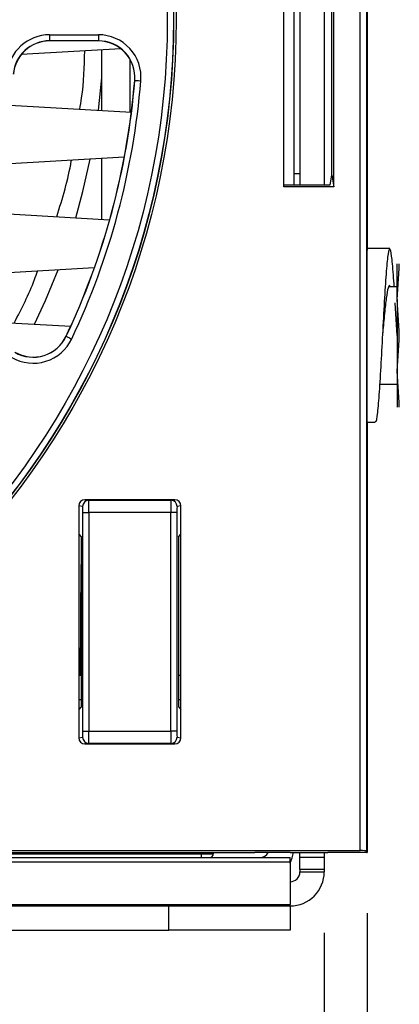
# Paper-space layout 'Sheet1' of a CAD drawing. Header units: millimetres. Extents: x 0 to 420, y 0 to 297.
# Tile 30 of 135: x 127.64 to 133.89, y 46.15 to 62.38. Entities that reach past the tile are written whole.
import ezdxf

# ---------------------------------------------------------------- set-up
doc = ezdxf.new("R2010")
doc.units = ezdxf.units.MM
doc.layers.add('SLD-0', color=179, linetype='Continuous')
doc.styles.add('SLDTEXTSTYLE1', font='TXT', dxfattribs={"width": 0.75})
doc.styles.add('SLDTEXTSTYLE3', font='TXT', dxfattribs={"width": 0.96})
doc.dimstyles.new('SLDDIMSTYLE1', dxfattribs={"dimtxt": 2.5, "dimasz": 3.302, "dimexe": 0, "dimexo": 0.0625, "dimtad": 1, "dimdec": 1, "dimlfac": 5, "dimrnd": 1e-09, "dimzin": 4, "dimdsep": 46, "dimtxsty": 'SLDTEXTSTYLE1', "dimblk1": 'NONE', "dimblk2": 'NONE', "dimsah": 1, "dimcen": 0.09, "dimadec": 0, "dimazin": 1, "dimtfac": 1, "dimtofl": 0, "dimtmove": 0, "dimatfit": 3, "dimldrblk": 'NONE', "dimfxl": 1, "dimfrac": 2, "dimtolj": 1, "dimtzin": 12, "dimarcsym": 0})
doc.dimstyles.new('SLDDIMSTYLE3', dxfattribs={"dimtxt": 2.5, "dimasz": 3.302, "dimexe": 0, "dimexo": 0.0625, "dimtad": 1, "dimdec": 1, "dimlfac": 5, "dimrnd": 1e-09, "dimzin": 4, "dimdsep": 46, "dimtxsty": 'SLDTEXTSTYLE1', "dimblk1": 'NONE', "dimblk2": 'NONE', "dimsah": 1, "dimcen": 0, "dimadec": 0, "dimazin": 1, "dimtfac": 1, "dimtmove": 0, "dimatfit": 3, "dimldrblk": 'NONE', "dimfxl": 1, "dimfrac": 2, "dimtolj": 1, "dimtzin": 12, "dimarcsym": 0})
doc.dimstyles.new('SLDDIMSTYLE4', dxfattribs={"dimtxt": 2.5, "dimasz": 3.302, "dimexe": 0, "dimexo": 0.0625, "dimtad": 1, "dimdec": 1, "dimlfac": 5, "dimrnd": 1e-09, "dimzin": 12, "dimdsep": 46, "dimtxsty": 'SLDTEXTSTYLE1', "dimblk1": 'NONE', "dimblk2": 'NONE', "dimsah": 1, "dimcen": 0, "dimadec": 0, "dimazin": 3, "dimtfac": 1, "dimtmove": 0, "dimatfit": 3, "dimldrblk": 'NONE', "dimfxl": 1, "dimfrac": 2, "dimtolj": 1, "dimtzin": 12, "dimarcsym": 0})

# ---------------------------------------------------------------- blocks, each defined once
blk = doc.blocks.new('_D_13')
at = {"layer": 'SLD-0', "color": 179}
for p, q in [((43.958, 47.682), (43.958, 22.994)), ((133.36, 47.656), (133.36, 22.994)), ((43.958, 23.994), (46.958, 24.494)), ((46.958, 23.494), (46.958, 24.494)), ((130.36, 24.494), (133.36, 23.994)), ((130.36, 24.494), (130.36, 23.494)), ((46.958, 23.494), (43.958, 23.994)), ((43.958, 23.994), (46.958, 23.994)), ((43.958, 23.994), (133.36, 23.994)), ((133.36, 23.994), (130.36, 23.494)), ((133.36, 23.994), (130.36, 23.994))]:
    blk.add_line(p, q, dxfattribs=at)
at = {"layer": 'SLD-0', "color": 179, "insert": (84.502, 27.029), "char_height": 2.5, "attachment_point": 1, "style": 'SLDTEXTSTYLE3'}
blk.add_mtext('447.0', dxfattribs=at)
blk = doc.blocks.new('_None')
blk = doc.blocks.new('_D_14')
at = {"layer": 'SLD-0', "color": 179}
for p, q in [((44.654, 47.335), (44.654, 30.889)), ((132.654, 47.335), (132.654, 30.889)), ((44.654, 31.889), (47.654, 32.389)), ((47.654, 31.389), (47.654, 32.389)), ((129.654, 32.389), (132.654, 31.889)), ((129.654, 32.389), (129.654, 31.389)), ((47.654, 31.389), (44.654, 31.889)), ((44.654, 31.889), (47.654, 31.889)), ((44.654, 31.889), (132.654, 31.889)), ((132.654, 31.889), (129.654, 31.389)), ((132.654, 31.889), (129.654, 31.889))]:
    blk.add_line(p, q, dxfattribs=at)
for centre, start, end in [((88.466, 33.874), 153.4349, 206.5651), ((88.841, 33.874), 333.4349, 26.5651)]:
    blk.add_arc(centre, 4.437, start, end, dxfattribs=at)
at = {"layer": 'SLD-0', "color": 179, "insert": (84.497, 34.924), "char_height": 2.5, "attachment_point": 1, "style": 'SLDTEXTSTYLE3'}
blk.add_mtext('440.0', dxfattribs=at)
blk = doc.blocks.new('_D_22')
at = {"layer": 'SLD-0', "color": 179}
for p, q in [((177.639, 244.196), (170.681, 237.013)), ((170.681, 237.013), (163.266, 229.357)), ((168.235, 235.206), (170.681, 237.013)), ((170.681, 237.013), (168.594, 234.858)), ((170.681, 237.013), (168.953, 234.51)), ((168.235, 235.206), (168.953, 234.51)), ((163.266, 229.357), (151.443, 229.357))]:
    blk.add_line(p, q, dxfattribs=at)
at = {"layer": 'SLD-0', "color": 179, "char_height": 2.5, "attachment_point": 1, "style": 'SLDTEXTSTYLE3'}
for s, insert in [('%%c', (150.193, 232.392)), ('20.0', (155.213, 232.43))]:
    blk.add_mtext(s, dxfattribs=dict(at, insert=insert))
blk = doc.blocks.new('_D_23')
at = {"layer": 'SLD-0', "color": 179}
for p, q in [((163.999, 261.493), (154.023, 261.493)), ((172.8, 249.896), (163.999, 261.493)), ((171.384, 252.588), (170.588, 251.984)), ((171.384, 252.588), (172.8, 249.896)), ((172.8, 249.896), (170.986, 252.286)), ((172.8, 249.896), (170.588, 251.984)), ((175.52, 246.312), (172.8, 249.896))]:
    blk.add_line(p, q, dxfattribs=at)
at = {"layer": 'SLD-0', "color": 179, "char_height": 2.5, "attachment_point": 1, "style": 'SLDTEXTSTYLE3'}
for s, insert in [('%%c', (152.773, 264.528)), ('9.0', (157.794, 264.566))]:
    blk.add_mtext(s, dxfattribs=dict(at, insert=insert))
blk = doc.blocks.new('_D_24')
at = {"layer": 'SLD-0', "color": 179}
for p, q in [((241.453, 256.697), (250.709, 264.131)), ((250.709, 264.131), (262.532, 264.131)), ((241.453, 256.697), (243.478, 258.965)), ((244.105, 258.186), (243.478, 258.965)), ((241.453, 256.697), (243.792, 258.576)), ((244.105, 258.186), (241.453, 256.697)), ((236.385, 252.627), (241.453, 256.697))]:
    blk.add_line(p, q, dxfattribs=at)
at = {"layer": 'SLD-0', "color": 179, "char_height": 2.5, "attachment_point": 1, "style": 'SLDTEXTSTYLE3'}
for s, insert in [('%%c', (251.047, 267.167)), ('13.0', (256.067, 267.205))]:
    blk.add_mtext(s, dxfattribs=dict(at, insert=insert))
blk = doc.blocks.new('_D_25')
at = {"layer": 'SLD-0', "color": 179}
for p, q in [((240.691, 239.098), (237.146, 235.226)), ((237.146, 235.226), (227.951, 225.18)), ((234.752, 233.35), (237.146, 235.226)), ((237.146, 235.226), (235.121, 233.013)), ((237.146, 235.226), (235.489, 232.675)), ((234.752, 233.35), (235.489, 232.675)), ((227.951, 225.18), (216.128, 225.18))]:
    blk.add_line(p, q, dxfattribs=at)
at = {"layer": 'SLD-0', "color": 179, "char_height": 2.5, "attachment_point": 1, "style": 'SLDTEXTSTYLE3'}
for s, insert in [('%%c', (214.878, 228.215)), ('10.5', (219.898, 228.254))]:
    blk.add_mtext(s, dxfattribs=dict(at, insert=insert))
blk = doc.blocks.new('_D_28')
at = {"layer": 'SLD-0', "color": 179}
for p, q in [((173.264, 174.39), (183.569, 183.365)), ((183.569, 183.365), (193.545, 183.365)), ((173.264, 174.39), (175.198, 176.738)), ((175.855, 175.984), (175.198, 176.738)), ((173.264, 174.39), (175.526, 176.361)), ((175.855, 175.984), (173.264, 174.39)), ((169.87, 171.435), (173.264, 174.39))]:
    blk.add_line(p, q, dxfattribs=at)
at = {"layer": 'SLD-0', "color": 179, "char_height": 2.5, "attachment_point": 1, "style": 'SLDTEXTSTYLE3'}
for s, insert in [('%%c', (183.906, 186.4)), ('9.0', (188.927, 186.438))]:
    blk.add_mtext(s, dxfattribs=dict(at, insert=insert))
blk = doc.blocks.new('_D_30')
at = {"layer": 'SLD-0', "color": 179}
for p, q in [((230.033, 164.087), (234.374, 159.249)), ((236.006, 156.682), (234.374, 159.249)), ((234.374, 159.249), (236.75, 157.35)), ((234.374, 159.249), (236.378, 157.016)), ((234.374, 159.249), (244.668, 147.778)), ((236.006, 156.682), (236.75, 157.35)), ((244.668, 147.778), (256.491, 147.778))]:
    blk.add_line(p, q, dxfattribs=at)
at = {"layer": 'SLD-0', "color": 179, "char_height": 2.5, "attachment_point": 1, "style": 'SLDTEXTSTYLE3'}
for s, insert in [('%%c', (245.006, 150.813)), ('13.0', (250.026, 150.851))]:
    blk.add_mtext(s, dxfattribs=dict(at, insert=insert))
blk = doc.blocks.new('_D_31')
at = {"layer": 'SLD-0', "color": 179}
for p, q in [((224.118, 191.46), (212.295, 191.46)), ((230.761, 181.361), (224.118, 191.46)), ((229.53, 184.142), (228.695, 183.593)), ((229.53, 184.142), (230.761, 181.361)), ((230.761, 181.361), (229.113, 183.868)), ((230.761, 181.361), (228.695, 183.593)), ((233.646, 176.975), (230.761, 181.361))]:
    blk.add_line(p, q, dxfattribs=at)
at = {"layer": 'SLD-0', "color": 179, "char_height": 2.5, "attachment_point": 1, "style": 'SLDTEXTSTYLE3'}
for s, insert in [('%%c', (211.045, 194.495)), ('10.5', (216.066, 194.534))]:
    blk.add_mtext(s, dxfattribs=dict(at, insert=insert))

psp = doc.layouts.new('Sheet1')

# ---------------------------------------------------------------- linework, layer by layer
at = {"layer": 'SLD-0', "color": 179, "linetype": 'Continuous', "lineweight": 25}
for p, q in [((133.354, 97.656), (133.354, 48.656)), ((133.36, 97.656), (133.36, 58.578)), ((133.249, 48.688), (133.249, 97.652)), ((133.349, 97.652), (133.349, 48.682)), ((131.989, 59.625), (131.989, 63.688)), ((132.154, 63.656), (132.154, 59.656)), ((132.254, 63.656), (132.254, 59.656)), ((132.654, 63.656), (132.654, 59.656)), ((132.811, 59.625), (132.811, 63.688)), ((132.78, 59.813), (132.78, 63.499)), ((128.132, 62.129), (128.935, 62.129)), ((128.132, 62.129), (128.132, 62.029)), ((128.935, 62.129), (128.935, 62.029)), ((128.935, 62.029), (128.132, 62.029)), ((128.132, 62.029), (128.132, 62.026)), ((128.935, 62.026), (128.132, 62.026)), ((128.935, 62.029), (128.935, 62.026)), ((129.306, 61.897), (127.665, 61.803)), ((128.994, 60.88), (128.994, 61.879)), ((129.458, 60.853), (129.458, 61.719)), ((128.936, 60.883), (128.994, 61.418)), ((129.535, 61.377), (129.533, 61.377)), ((129.535, 61.377), (129.537, 61.377)), ((129.537, 61.377), (129.543, 61.376)), ((129.543, 61.376), (129.552, 61.375)), ((129.552, 61.375), (129.565, 61.374)), ((129.565, 61.374), (129.58, 61.373)), ((129.58, 61.373), (129.597, 61.372)), ((129.597, 61.372), (129.615, 61.37)), ((129.615, 61.37), (129.635, 61.369)), ((127.476, 60.967), (129.478, 60.852)), ((129.361, 60.109), (127.291, 59.99)), ((128.68, 59.547), (128.801, 60.077)), ((128.994, 59.088), (128.994, 60.088)), ((132.254, 59.834), (132.154, 59.834)), ((132.754, 59.658), (132.78, 59.813)), ((132.78, 59.813), (132.811, 59.625)), ((128.561, 59.113), (128.68, 59.547)), ((131.989, 59.625), (131.994, 59.656)), ((132.811, 59.625), (131.989, 59.625)), ((131.994, 59.656), (132.714, 59.656)), ((127.066, 59.198), (129.12, 59.081)), ((133.734, 58.604), (133.354, 58.604)), ((128.868, 58.289), (126.854, 58.173)), ((128.063, 57.752), (128.27, 58.254)), ((133.854, 57.764), (133.854, 58.354)), ((133.854, 57.764), (133.891, 58.277)), ((133.891, 58.277), (133.891, 58.354)), ((133.854, 57.974), (133.719, 57.974)), ((127.882, 57.36), (128.063, 57.752)), ((133.891, 57.251), (133.854, 57.764)), ((133.854, 57.764), (133.854, 56.584)), ((133.854, 57.174), (133.824, 57.711)), ((126.854, 57.419), (128.479, 57.326)), ((128.405, 57.161), (128.403, 57.162)), ((128.405, 57.161), (128.407, 57.16)), ((128.407, 57.16), (128.413, 57.157)), ((128.413, 57.157), (128.421, 57.153)), ((128.421, 57.153), (128.432, 57.148)), ((128.432, 57.148), (128.446, 57.142)), ((128.446, 57.142), (128.462, 57.134)), ((128.462, 57.134), (128.478, 57.126)), ((128.478, 57.126), (128.496, 57.118)), ((133.891, 57.097), (133.891, 57.251)), ((133.854, 56.584), (133.891, 57.097)), ((133.891, 56.071), (133.854, 56.584)), ((133.854, 56.584), (133.854, 55.994)), ((133.568, 56.374), (133.854, 56.374)), ((133.891, 55.994), (133.891, 56.071)), ((133.354, 55.744), (133.493, 55.744)), ((133.36, 55.744), (133.36, 48.656)), ((128.612, 54.368), (128.612, 53.898)), ((128.675, 54.358), (128.612, 54.368)), ((128.712, 54.468), (128.775, 54.458)), ((130.195, 54.468), (128.712, 54.468)), ((128.775, 54.458), (130.132, 54.458)), ((130.132, 54.458), (130.195, 54.468)), ((130.295, 54.368), (130.232, 54.358)), ((130.295, 53.898), (130.295, 54.368)), ((128.68, 50.654), (128.68, 54.258)), ((128.68, 54.258), (128.78, 54.258)), ((128.78, 54.258), (128.78, 50.654)), ((130.127, 54.258), (128.78, 54.258)), ((130.127, 50.654), (130.127, 54.258)), ((130.227, 54.258), (130.127, 54.258)), ((130.227, 54.258), (130.227, 50.654)), ((128.612, 53.898), (128.654, 53.856)), ((128.612, 53.898), (128.612, 51.014)), ((128.654, 53.856), (128.654, 51.056)), ((130.254, 53.856), (130.295, 53.898)), ((130.254, 53.856), (130.254, 51.056)), ((130.295, 51.014), (130.295, 53.898)), ((128.638, 51.575), (128.654, 53.402)), ((128.612, 51.575), (128.654, 51.575)), ((130.254, 51.575), (130.295, 51.575)), ((128.654, 51.056), (128.612, 51.014)), ((128.612, 51.014), (128.612, 50.544)), ((130.254, 51.056), (130.295, 51.014)), ((130.295, 50.544), (130.295, 51.014)), ((128.68, 50.654), (128.78, 50.654)), ((128.78, 50.654), (130.127, 50.654)), ((130.227, 50.654), (130.127, 50.654)), ((128.612, 50.544), (128.675, 50.554)), ((128.775, 50.454), (128.712, 50.444)), ((130.132, 50.454), (128.775, 50.454)), ((130.195, 50.444), (130.132, 50.454)), ((130.232, 50.554), (130.295, 50.544)), ((128.712, 50.444), (130.195, 50.444)), ((104.868, 48.688), (133.249, 48.688)), ((133.354, 48.656), (133.349, 48.682)), ((45.214, 48.575), (132.094, 48.575)), ((105.274, 48.656), (131.514, 48.656)), ((126.381, 48.635), (130.628, 48.635)), ((130.628, 48.635), (130.628, 48.575)), ((130.828, 48.656), (130.828, 48.635)), ((132.093, 48.656), (131.514, 48.656)), ((132.093, 48.656), (132.714, 48.656)), ((132.094, 48.5), (132.094, 48.575)), ((132.254, 48.575), (132.254, 48.656)), ((132.654, 48.575), (132.254, 48.575)), ((132.254, 48.375), (132.254, 48.575)), ((132.654, 48.656), (132.654, 48.575)), ((132.654, 48.575), (132.654, 48.375)), ((133.354, 48.656), (132.714, 48.656)), ((133.354, 48.657), (133.36, 48.656)), ((133.36, 48.656), (133.354, 48.656)), ((45.214, 48.5), (132.094, 48.5)), ((132.094, 48.5), (132.094, 47.797)), ((132.654, 48.375), (132.254, 48.375)), ((132.254, 48.375), (132.254, 48.335)), ((132.654, 48.375), (132.654, 48.335)), ((132.254, 48.335), (132.654, 48.335)), ((45.214, 47.797), (132.094, 47.797)), ((108.554, 47.775), (130.094, 47.775)), ((130.094, 47.375), (130.094, 47.775)), ((130.094, 47.775), (132.094, 47.775)), ((132.094, 47.775), (132.094, 47.797)), ((132.094, 47.775), (132.094, 47.375)), ((108.554, 47.375), (130.094, 47.375)), ((132.094, 47.375), (130.094, 47.375))]:
    psp.add_line(p, q, dxfattribs=at)
at = {"layer": 'SLD-0', "color": 8, "linetype": 'Continuous', "lineweight": 25}
for p, q in [((128.612, 51.174), (128.654, 51.174)), ((130.254, 51.174), (130.295, 51.174)), ((130.628, 48.635), (130.628, 48.656))]:
    psp.add_line(p, q, dxfattribs=at)
at = {"layer": 'SLD-0', "color": 179, "linetype": 'Continuous', "lineweight": 25}
for radius in [12.84, 12.8, 12.796, 12.696]:
    psp.add_circle((117.374, 62.376), radius, dxfattribs=at)
for centre, radius, start, end in [((128.132, 61.426), 0.702, 90, 174.9536), ((128.935, 61.426), 0.702, 355.3024, 90), ((128.132, 61.426), 0.602, 90.0001, 174.9536), ((128.132, 61.426), 0.6, 90, 174.9536), ((128.935, 61.426), 0.602, 355.3024, 90), ((128.935, 61.426), 0.6, 355.3024, 90), ((117.374, 62.376), 12.2, 334.6976, 355.3024), ((117.374, 62.376), 12.202, 334.6976, 355.3024), ((117.374, 62.376), 12.302, 334.6976, 355.3024), ((127.861, 57.418), 0.702, 240, 334.6976), ((127.861, 57.418), 0.602, 240, 334.6976), ((127.861, 57.418), 0.6, 240, 334.6976), ((128.775, 54.358), 0.1, 90.0688, 180.0072), ((130.132, 54.358), 0.1, 359.9928, 89.9303), ((128.775, 50.554), 0.1, 179.9927, 269.9313), ((130.132, 50.554), 0.1, 270.0699, 0.0073), ((130.768, 48.635), 0.06, 270, 359.5), ((131.594, 48.735), 0.16, 270, 330.3388), ((131.594, 48.735), 0.56, 333.2345, 351.8716), ((132.094, 48.335), 0.16, 270, 0), ((132.094, 48.335), 0.56, 269.9999, 0)]:
    psp.add_arc(centre, radius, start, end, dxfattribs=at)
for centre, major_axis, ratio, start_param, end_param in [((132.714, 59.658), (0.04, 0), 0.052408, 4.712362, 6.274459), ((128.712, 54.368), (-0.0988, 0.0164), 0.998592, 4.877622, 6.447965), ((128.675, 54.258), (0, 0.1), 0.052408, 4.712391, 6.274459), ((128.775, 54.258), (0, 0.2), 0.026204, 4.71239, 6.274459), ((130.132, 54.258), (0, 0.2), 0.026204, 0.008727, 1.570795), ((130.195, 54.368), (0.0988, 0.0164), 0.998592, 6.118405, 7.688739), ((130.232, 54.258), (0, 0.1), 0.052408, 0.008727, 1.570794), ((128.675, 50.654), (0, 0.1), 0.052408, 3.150319, 4.712391), ((128.775, 50.654), (0, 0.2), 0.026204, 3.150319, 4.71239), ((130.132, 50.654), (0, 0.2), 0.026204, 1.570795, 3.132961), ((130.232, 50.654), (0, 0.1), 0.052408, 1.570796, 3.132866), ((128.712, 50.544), (-0.0988, -0.0164), 0.998592, 6.118409, 7.688754), ((130.195, 50.544), (0.0988, -0.0164), 0.998592, 4.877622, 6.447962), ((133.249, 48.682), (0.1, 0), 0.052408, 0.00873, 1.570803), ((130.628, 48.635), (0.2, -0.001), 0.002621, 4.712449, 6.283169)]:
    psp.add_ellipse(centre, major_axis=major_axis, ratio=ratio, start_param=start_param, end_param=end_param, dxfattribs=at)
for points, knots in [([(128.629, 60.901), (128.639, 60.963), (128.694, 61.279), (128.704, 61.603), (128.712, 61.863)], [0, 0, 0, 0, 0.1964457, 1, 1, 1, 1]), ([(128.25, 59.131), (128.344, 59.434), (128.439, 59.74), (128.49, 60.056), (128.491, 60.059)], [0, 0, 0, 0, 0.992026, 1, 1, 1, 1]), ([(133.807, 57.974), (133.803, 58.041), (133.789, 58.268), (133.765, 58.51), (133.736, 58.64), (133.707, 58.549), (133.677, 58.259), (133.648, 57.809), (133.618, 57.267), (133.589, 56.712), (133.56, 56.22), (133.53, 55.884), (133.508, 55.728), (133.496, 55.758), (133.494, 55.764)], [0, 0, 0, 0, 0.039647, 0.133789, 0.227165, 0.320771, 0.414761, 0.508018, 0.602088, 0.695592, 0.789043, 0.883148, 0.976414, 1, 1, 1, 1]), ([(127.549, 57.379), (127.67, 57.614), (127.813, 57.893), (127.917, 58.189), (127.934, 58.235)], [0, 0, 0, 0, 0.843811, 1, 1, 1, 1]), ([(133.733, 57.999), (133.725, 57.991), (133.706, 57.974), (133.677, 57.802), (133.648, 57.544), (133.626, 57.314), (133.615, 57.191), (133.613, 57.173)], [0, 0, 0, 0, 0.223186, 0.468993, 0.712863, 0.958884, 1, 1, 1, 1])]:
    psp.add_open_spline(points, degree=3, knots=knots, dxfattribs=at)

# ---------------------------------------------------------------- dimensions: what is measured, and where the dimension line sits
at = {"layer": 'SLD-0', "color": 179}
for p1, dimstyle, picture, middle in [((0.889, 0.948), 'SLDDIMSTYLE3', '_D_24', (257.414, 266.248)), ((0.517, 0.737), 'SLDDIMSTYLE3', '_D_23', (158.218, 263.609)), ((1.173, 1.62), 'SLDDIMSTYLE3', '_D_22', (156.561, 231.473)), ((0.745, 0.74), 'SLDDIMSTYLE4', '_D_25', (221.245, 227.297)), ((0.831303, 0.6414323), 'SLDDIMSTYLE4', '_D_31', (217.4129934, 193.5763759)), ((0.634, 0.639), 'SLDDIMSTYLE3', '_D_28', (189.351, 185.481)), ((1.067, 0.743), 'SLDDIMSTYLE3', '_D_30', (251.373, 149.894))]:
    dim = psp.add_diameter_dim_2p(p1=p1, p2=(0, 0), dimstyle=dimstyle, dxfattribs=at)
    dim.commit()
    dim.dimension.update_dxf_attribs({"geometry": picture, "text_midpoint": middle, "dimtype": 163})
dim = psp.add_linear_dim(base=(43.958, 23.994), p1=(133.36, 48.656), p2=(43.958, 48.682), dimstyle='SLDDIMSTYLE1', dxfattribs=at)
dim.commit()
dim.dimension.update_dxf_attribs({"geometry": '_D_13', "text_midpoint": (88.659, 23.994), "dimtype": 160})
dim = psp.add_linear_dim(base=(44.654, 31.889), p1=(132.654, 48.335), p2=(44.654, 48.335), text='(<>)', dimstyle='SLDDIMSTYLE1', dxfattribs=at)
dim.commit()
dim.dimension.update_dxf_attribs({"geometry": '_D_14', "text_midpoint": (88.654, 31.889), "dimtype": 160})

doc.saveas('drawing.dxf')
